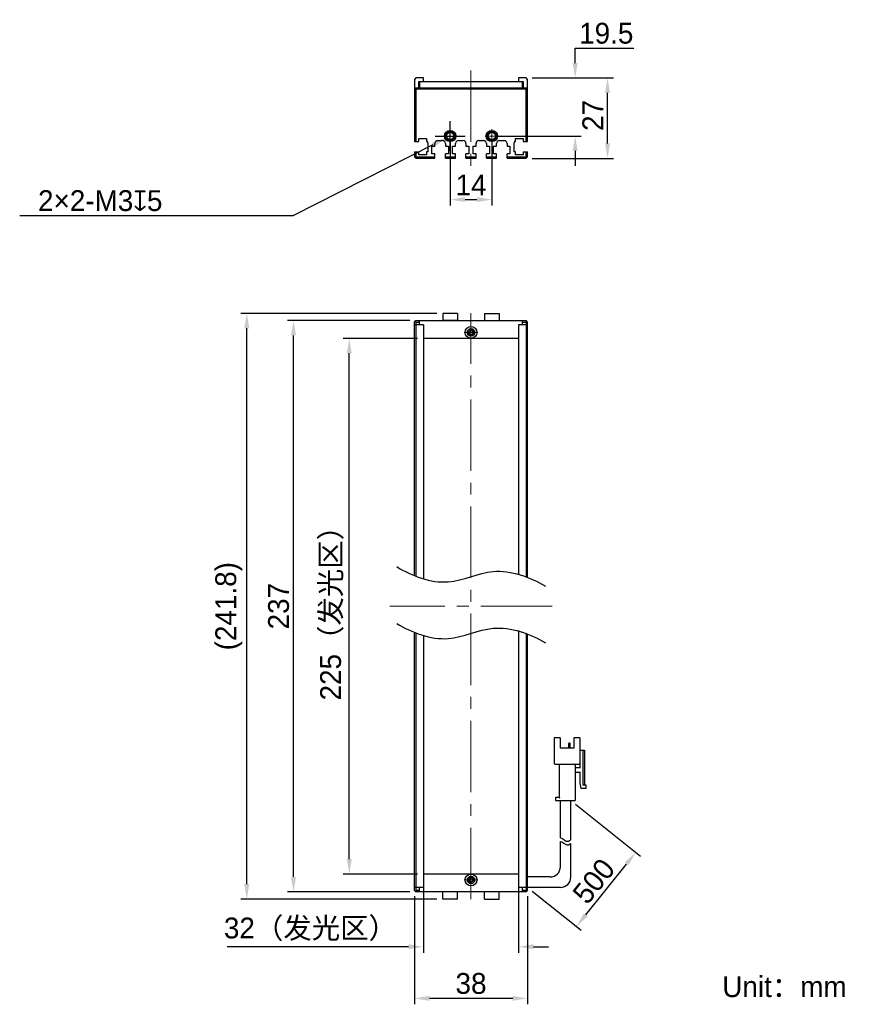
# Model space of a CAD drawing. Header units: millimetres. Extents: x 51 to 192, y 71 to 237.
import ezdxf

# ---------------------------------------------------------------- set-up
doc = ezdxf.new("R2010")
doc.units = ezdxf.units.MM
doc.header["$PDSIZE"] = -5
doc.linetypes.add('点画线', pattern=[18, 12, -2, 2, -2])
for name, color, linetype, lineweight in [('中心线层', 1, '点画线', 18), ('标注', 3, 'Continuous', 25), ('粗实线', 7, 'Continuous', 30), ('粗实线层', 7, 'Continuous', 35)]:
    doc.layers.add(name, color=color, linetype=linetype, lineweight=lineweight)
doc.styles.add('标准', font='兰亭黑 GBK.TTF', dxfattribs={"width": 0.667})
doc.dimstyles.new('CST Standard', dxfattribs={"dimtxt": 3.5, "dimasz": 2.5, "dimexe": 1, "dimexo": 1, "dimgap": 0.6, "dimtad": 1, "dimtoh": 1, "dimdsep": 46, "dimtxsty": 'Standard', "dimcen": -2.5, "dimdle": 5, "dimadec": 0, "dimazin": 2, "dimtfac": 1, "dimtofl": 0, "dimtmove": 0, "dimatfit": 0, "dimfxl": 1, "dimtolj": 1, "dimarcsym": 0})

# ---------------------------------------------------------------- blocks, each defined once
blk = doc.blocks.new('*X1')
at = {"layer": 'Defpoints', "color": 0}
for p in [(106.54, 183), (118.99, 183), (118.99, 93)]:
    blk.add_point(p, dxfattribs=at)
at = {"layer": '标注', "color": 0, "linetype": 'Continuous', "lineweight": -2, "ltscale": 3}
for p, q in [((117.99, 183), (105.54, 183)), ((117.99, 93), (105.54, 93))]:
    blk.add_line(p, q, dxfattribs=at)
at = {"layer": '标注', "color": 9, "linetype": 'Continuous', "lineweight": -2, "ltscale": 3}
blk.add_line((106.54, 95.5), (106.54, 180.5), dxfattribs=at)
at = {"layer": '标注', "color": 9}
for points in [[(106.96, 180.5), (106.13, 180.5), (106.54, 183)], [(106.13, 95.5), (106.96, 95.5), (106.54, 93)]]:
    blk.add_solid(points, dxfattribs=at)
at = {"layer": '标注', "color": 7, "insert": (103.63, 138), "char_height": 3.5, "attachment_point": 5, "rotation": 90}
blk.add_mtext('\\A1;{\\fFZLanTingHei-R-GBK|b0|i0|c134|p2;225（发光区）}', dxfattribs=at)
blk = doc.blocks.new('*X2')
at = {"layer": 'Defpoints', "color": 0}
for p in [(97.18, 186), (117.74, 186), (117.74, 90)]:
    blk.add_point(p, dxfattribs=at)
at = {"layer": '标注', "color": 0, "linetype": 'Continuous', "lineweight": -2, "ltscale": 3}
for p, q in [((116.74, 186), (96.18, 186)), ((116.74, 90), (96.18, 90))]:
    blk.add_line(p, q, dxfattribs=at)
at = {"layer": '标注', "color": 9, "linetype": 'Continuous', "lineweight": -2, "ltscale": 3}
blk.add_line((97.18, 92.5), (97.18, 183.5), dxfattribs=at)
at = {"layer": '标注', "color": 9}
for points in [[(97.59, 183.5), (96.76, 183.5), (97.18, 186)], [(96.76, 92.5), (97.59, 92.5), (97.18, 90)]]:
    blk.add_solid(points, dxfattribs=at)
at = {"layer": '标注', "color": 7, "insert": (94.68, 138), "char_height": 3.5, "attachment_point": 5, "rotation": 90}
blk.add_mtext('\\A1;{\\fFZLanTingHei-R-GBK|b0|i0|c134|p2;237}', dxfattribs=at)
blk = doc.blocks.new('*X3')
at = {"layer": 'Defpoints', "color": 0}
for p in [(118.99, 93), (134.99, 93), (118.99, 80.78)]:
    blk.add_point(p, dxfattribs=at)
at = {"layer": '标注', "color": 0, "linetype": 'Continuous', "lineweight": -2, "ltscale": 3}
for p, q in [((118.99, 92), (118.99, 79.78)), ((134.99, 92), (134.99, 79.78))]:
    blk.add_line(p, q, dxfattribs=at)
at = {"layer": '标注', "color": 9, "linetype": 'Continuous', "lineweight": -2, "ltscale": 3}
for p, q in [((116.49, 80.78), (86.05, 80.78)), ((137.49, 80.78), (139.99, 80.78))]:
    blk.add_line(p, q, dxfattribs=at)
at = {"layer": '标注', "color": 9}
for points in [[(116.49, 80.36), (116.49, 81.2), (118.99, 80.78)], [(137.49, 81.2), (137.49, 80.36), (134.99, 80.78)]]:
    blk.add_solid(points, dxfattribs=at)
at = {"layer": '标注', "color": 7, "insert": (100.02, 83.7), "char_height": 3.5, "attachment_point": 5}
blk.add_mtext('\\A1;\\A1;{\\fFZLanTingHei-R-GBK|b0|i0|c134|p2;32（发光区）}', dxfattribs=at)
blk = doc.blocks.new('*X4')
at = {"layer": 'Defpoints', "color": 0}
for p in [(117.49, 90.25), (136.49, 90.25), (117.49, 72.11)]:
    blk.add_point(p, dxfattribs=at)
at = {"layer": '标注', "color": 0, "linetype": 'Continuous', "lineweight": -2, "ltscale": 3}
for p, q in [((117.49, 89.25), (117.49, 71.11)), ((136.49, 89.25), (136.49, 71.11))]:
    blk.add_line(p, q, dxfattribs=at)
at = {"layer": '标注', "color": 9, "linetype": 'Continuous', "lineweight": -2, "ltscale": 3}
blk.add_line((133.99, 72.11), (119.99, 72.11), dxfattribs=at)
at = {"layer": '标注', "color": 9}
for points in [[(119.99, 72.52), (119.99, 71.69), (117.49, 72.11)], [(133.99, 71.69), (133.99, 72.52), (136.49, 72.11)]]:
    blk.add_solid(points, dxfattribs=at)
at = {"layer": '标注', "color": 7, "insert": (126.99, 74.59), "char_height": 3.5, "attachment_point": 5}
blk.add_mtext('\\A1;\\A1;{\\fFZLanTingHei-R-GBK|b0|i0|c134|p2;38}', dxfattribs=at)
blk = doc.blocks.new('*X5')
at = {"layer": 'Defpoints', "color": 0}
for p in [(123.49, 217), (130.49, 217), (130.49, 206.32)]:
    blk.add_point(p, dxfattribs=at)
at = {"layer": '标注', "color": 0, "linetype": 'Continuous', "lineweight": -2, "ltscale": 3}
for p, q in [((123.49, 216), (123.49, 205.32)), ((130.49, 216), (130.49, 205.32))]:
    blk.add_line(p, q, dxfattribs=at)
at = {"layer": '标注', "color": 9, "linetype": 'Continuous', "lineweight": -2, "ltscale": 3}
blk.add_line((125.99, 206.32), (127.99, 206.32), dxfattribs=at)
at = {"layer": '标注', "color": 9}
for points in [[(125.99, 206.74), (125.99, 205.91), (123.49, 206.32)], [(127.99, 205.91), (127.99, 206.74), (130.49, 206.32)]]:
    blk.add_solid(points, dxfattribs=at)
at = {"layer": '标注', "color": 7, "insert": (126.99, 208.78), "char_height": 3.5, "attachment_point": 5}
blk.add_mtext('\\A1;\\A1;{\\fFZLanTingHei-R-GBK|b0|i0|c134|p2;14}', dxfattribs=at)
blk = doc.blocks.new('*X6')
at = {"layer": 'Defpoints', "color": 0}
for p in [(136.24, 226.75), (144.49, 226.75), (130.49, 217)]:
    blk.add_point(p, dxfattribs=at)
at = {"layer": '标注', "color": 9, "linetype": 'Continuous', "lineweight": -2, "ltscale": 3}
for p, q in [((144.49, 231.75), (154.34, 231.75)), ((144.49, 229.25), (144.49, 231.75)), ((144.49, 214.5), (144.49, 212))]:
    blk.add_line(p, q, dxfattribs=at)
at = {"layer": '标注', "color": 0, "linetype": 'Continuous', "lineweight": -2, "ltscale": 3}
for p, q in [((137.24, 226.75), (145.49, 226.75)), ((131.49, 217), (145.49, 217))]:
    blk.add_line(p, q, dxfattribs=at)
at = {"layer": '标注', "color": 9}
for points in [[(144.07, 229.25), (144.9, 229.25), (144.49, 226.75)], [(144.9, 214.5), (144.07, 214.5), (144.49, 217)]]:
    blk.add_solid(points, dxfattribs=at)
at = {"layer": '标注', "color": 7, "insert": (149.71, 234.25), "char_height": 3.5, "attachment_point": 5}
blk.add_mtext('\\A1;\\A1;{\\fFZLanTingHei-R-GBK|b0|i0|c134|p2;19.5}', dxfattribs=at)
blk = doc.blocks.new('*X7')
at = {"layer": 'Defpoints', "color": 0}
for p in [(89.33, 187.2), (122.24, 187.2), (122.24, 88.8)]:
    blk.add_point(p, dxfattribs=at)
at = {"layer": '标注', "color": 0, "linetype": 'Continuous', "lineweight": -2, "ltscale": 3}
for p, q in [((121.24, 187.2), (88.33, 187.2)), ((121.24, 88.8), (88.33, 88.8))]:
    blk.add_line(p, q, dxfattribs=at)
at = {"layer": '标注', "color": 9, "linetype": 'Continuous', "lineweight": -2, "ltscale": 3}
blk.add_line((89.33, 91.3), (89.33, 184.7), dxfattribs=at)
at = {"layer": '标注', "color": 9}
for points in [[(89.75, 184.7), (88.91, 184.7), (89.33, 187.2)], [(88.91, 91.3), (89.75, 91.3), (89.33, 88.8)]]:
    blk.add_solid(points, dxfattribs=at)
at = {"layer": '标注', "color": 7, "insert": (86.32, 138), "char_height": 3.5, "attachment_point": 5, "rotation": 90}
blk.add_mtext('\\A1;{\\fFZLanTingHei-R-GBK|b0|i0|c134|p2;(241.8)}', dxfattribs=at)
blk = doc.blocks.new('*X8')
at = {"layer": 'Defpoints', "color": 0}
for p in [(124.15, 217.34), (122.82, 216.66)]:
    blk.add_point(p, dxfattribs=at)
at = {"layer": '标注', "color": 0, "linetype": 'Continuous', "ltscale": 3}
for p, q in [((123.49, 214.5), (123.49, 219.5)), ((120.99, 217), (125.99, 217))]:
    blk.add_line(p, q, dxfattribs=at)
at = {"layer": '标注', "color": 9, "linetype": 'Continuous', "lineweight": -2, "ltscale": 3}
for p in [(120.59, 215.53), (51.18, 203.63)]:
    blk.add_line(p, (97.18, 203.63), dxfattribs=at)
at = {"layer": '标注', "color": 9}
blk.add_solid([(120.78, 215.16), (120.4, 215.9), (122.82, 216.66)], dxfattribs=at)
at = {"layer": '标注', "color": 7, "insert": (64.71, 206.12), "char_height": 3.5, "attachment_point": 5}
blk.add_mtext('\\A1;\\A1;{\\fFZLanTingHei-R-GBK|b0|i0|c134|p2;2×2-M3\\fGDT|b1|i0|c0|p2;x\\fFZLanTingHei-R-GBK|b0|i0|c134|p2;5\\P}', dxfattribs=at)
blk = doc.blocks.new('*X9')
at = {"layer": 'Defpoints', "color": 0}
for p in [(143.76, 105.33), (154.66, 96.62), (136.49, 90.75)]:
    blk.add_point(p, dxfattribs=at)
at = {"layer": '标注', "color": 0, "linetype": 'Continuous', "lineweight": -2, "ltscale": 3}
for p, q in [((144.54, 104.71), (155.44, 95.99)), ((137.27, 90.12), (145.48, 83.55))]:
    blk.add_line(p, q, dxfattribs=at)
at = {"layer": '标注', "color": 9, "linetype": 'Continuous', "lineweight": -2, "ltscale": 3}
blk.add_line((146.26, 86.13), (153.09, 94.67), dxfattribs=at)
at = {"layer": '标注', "color": 9}
for points in [[(153.42, 94.41), (152.77, 94.93), (154.66, 96.62)], [(145.94, 86.39), (146.59, 85.87), (144.7, 84.18)]]:
    blk.add_solid(points, dxfattribs=at)
at = {"layer": '标注', "color": 7, "insert": (147.62, 91.8), "char_height": 3.5, "attachment_point": 5, "rotation": 51.3402}
blk.add_mtext('\\A1;{\\fFZLanTingHei-R-GBK|b0|i0|c134|p2;500}', dxfattribs=at)
blk = doc.blocks.new('*X10')
at = {"layer": 'Defpoints', "color": 0}
for p in [(136.24, 226.75), (149.92, 226.75), (136.24, 213.25)]:
    blk.add_point(p, dxfattribs=at)
at = {"layer": '标注', "color": 0, "linetype": 'Continuous', "lineweight": -2, "ltscale": 3}
for p, q in [((137.24, 226.75), (150.92, 226.75)), ((137.24, 213.25), (150.92, 213.25))]:
    blk.add_line(p, q, dxfattribs=at)
at = {"layer": '标注', "color": 9, "linetype": 'Continuous', "lineweight": -2, "ltscale": 3}
blk.add_line((149.92, 215.75), (149.92, 224.25), dxfattribs=at)
at = {"layer": '标注', "color": 9}
for points in [[(150.34, 224.25), (149.51, 224.25), (149.92, 226.75)], [(149.51, 215.75), (150.34, 215.75), (149.92, 213.25)]]:
    blk.add_solid(points, dxfattribs=at)
at = {"layer": '标注', "color": 7, "insert": (147.45, 220.46), "char_height": 3.5, "attachment_point": 5, "rotation": 90}
blk.add_mtext('\\A1;\\A1;{\\fFZLanTingHei-R-GBK|b0|i0|c134|p2;27}', dxfattribs=at)

msp = doc.modelspace()

# ---------------------------------------------------------------- linework, layer by layer
at = {"layer": '中心线层', "color": 0}
for p, q in [((126.9854, 228.0025), (126.9854, 212.0066)), ((124.6267, 217.0025), (122.3442, 217.0025)), ((124.6267, 217.0025), (122.7604, 217.0025)), ((123.4854, 215.8612), (123.4854, 218.1438)), ((131.6267, 217.0025), (129.3442, 217.0025)), ((131.6267, 217.0025), (129.7604, 217.0025)), ((130.4854, 215.8612), (130.4854, 218.1438)), ((126.9854, 88.7491), (126.9854, 187.2491)), ((128.1267, 183.9991), (125.8442, 183.9991)), ((126.9854, 185.1404), (126.9854, 183.2741)), ((126.9854, 185.1404), (126.9854, 182.8578)), ((140.6137, 137.9991), (113.3571, 137.9991)), ((126.9854, 93.1404), (126.9854, 91.2741)), ((126.9854, 93.1404), (126.9854, 90.8578)), ((128.1267, 91.9991), (125.8442, 91.9991))]:
    msp.add_line(p, q, dxfattribs=at)
at = {"layer": '粗实线', "color": 0, "ltscale": 3}
for p, q in [((117.7354, 226.7525), (117.4854, 226.5025)), ((118.9854, 226.7525), (117.7354, 226.7525)), ((118.9854, 226.1525), (118.9854, 226.7525)), ((136.2354, 226.7525), (134.9854, 226.7525)), ((134.9854, 226.7525), (134.9854, 226.1525)), ((136.4854, 226.5025), (136.2354, 226.7525)), ((117.4854, 226.5025), (117.4854, 216.1025)), ((117.4854, 224.8525), (117.7354, 225.1025)), ((117.7354, 225.1025), (136.2354, 225.1025)), ((118.2354, 225.1025), (118.2354, 226.1525)), ((118.2354, 226.1525), (118.9854, 226.1525)), ((118.3354, 226.1025), (118.3354, 225.1025)), ((135.6354, 226.1025), (118.3354, 226.1025)), ((134.9854, 226.1525), (135.7354, 226.1525)), ((135.6354, 225.1025), (135.6354, 226.1025)), ((135.7354, 226.1525), (135.7354, 225.1012)), ((136.2354, 225.1025), (136.4854, 224.8525)), ((136.4854, 216.1025), (136.4854, 226.5025)), ((117.7354, 224.8525), (117.6104, 224.9775)), ((117.7354, 224.8525), (117.7354, 216.1025)), ((136.2354, 224.8525), (117.7354, 224.8525)), ((136.2354, 224.8525), (136.3604, 224.9775)), ((136.2354, 216.1025), (136.2354, 224.8525)), ((117.4854, 216.1025), (118.2354, 216.1025)), ((118.2354, 216.1025), (118.2354, 216.6025)), ((118.2354, 216.6025), (119.5354, 216.6025)), ((119.5354, 216.6025), (119.5354, 216.1025)), ((119.7354, 215.8575), (119.7354, 214.3525)), ((120.4354, 214.0025), (120.4354, 215.3025)), ((120.4354, 215.3025), (120.9354, 215.3025)), ((120.9354, 215.3025), (120.9354, 215.7525)), ((121.4354, 216.2525), (122.1854, 216.2525)), ((122.6854, 215.7525), (122.6854, 215.3025)), ((122.6854, 215.3025), (123.1854, 215.3025)), ((123.1854, 215.3025), (123.1854, 214.0025)), ((123.8854, 215.3025), (124.3854, 215.3025)), ((123.8854, 214.0025), (123.8854, 215.3025)), ((124.3854, 215.3025), (124.3854, 215.7525)), ((124.8854, 216.2525), (125.6354, 216.2525)), ((126.1354, 215.7525), (126.1354, 215.3025)), ((126.1354, 215.3025), (126.6354, 215.3025)), ((126.6354, 215.3025), (126.6354, 214.0025)), ((127.3354, 215.3025), (127.8354, 215.3025)), ((127.3354, 214.0025), (127.3354, 215.3025)), ((127.8354, 215.3025), (127.8354, 215.7525)), ((128.3354, 216.2525), (129.0854, 216.2525)), ((129.5854, 215.7525), (129.5854, 215.3025)), ((129.5854, 215.3025), (130.0854, 215.3025)), ((130.0854, 215.3025), (130.0854, 214.0025)), ((130.7854, 215.3025), (131.2854, 215.3025)), ((130.7854, 214.0025), (130.7854, 215.3025)), ((131.2854, 215.3025), (131.2854, 215.7525)), ((131.7854, 216.2525), (132.5354, 216.2525)), ((133.0354, 215.7525), (133.0354, 215.3025)), ((133.0354, 215.3025), (133.5354, 215.3025)), ((133.5354, 215.3025), (133.5354, 214.0025)), ((134.2354, 214.3525), (134.2354, 215.8575)), ((134.4354, 216.6025), (135.7354, 216.6025)), ((134.4354, 216.1025), (134.4354, 216.6025)), ((135.7354, 216.6025), (135.7354, 216.1025)), ((135.7354, 216.1025), (136.4854, 216.1025)), ((117.4854, 214.3525), (117.4854, 213.5025)), ((117.4854, 214.3525), (118.2354, 214.3525)), ((117.4854, 213.5025), (117.7354, 213.606)), ((117.4854, 213.5025), (117.7354, 213.2525)), ((117.7354, 214.3525), (117.7354, 213.606)), ((117.7354, 213.606), (117.839, 213.5025)), ((117.7354, 213.2525), (117.839, 213.5025)), ((117.839, 213.5025), (120.9354, 213.5025)), ((118.2354, 213.8525), (118.2354, 214.3525)), ((119.5354, 213.8525), (118.2354, 213.8525)), ((119.5354, 214.3525), (119.5354, 213.8525)), ((119.7354, 214.3525), (119.5354, 214.3525)), ((120.9354, 214.0025), (120.4354, 214.0025)), ((120.9354, 213.2525), (120.9354, 214.0025)), ((123.1854, 214.0025), (122.6854, 214.0025)), ((122.6854, 213.2525), (122.6854, 214.0025)), ((122.6854, 213.5025), (124.3854, 213.5025)), ((124.3854, 214.0025), (123.8854, 214.0025)), ((124.3854, 213.2525), (124.3854, 214.0025)), ((126.6354, 214.0025), (126.1354, 214.0025)), ((126.1354, 213.2525), (126.1354, 214.0025)), ((126.1354, 213.5025), (127.8354, 213.5025)), ((127.8354, 214.0025), (127.3354, 214.0025)), ((127.8354, 213.2525), (127.8354, 214.0025)), ((130.0854, 214.0025), (129.5854, 214.0025)), ((129.5854, 213.2525), (129.5854, 214.0025)), ((129.5854, 213.5025), (131.2854, 213.5025)), ((131.2854, 214.0025), (130.7854, 214.0025)), ((131.2854, 213.2525), (131.2854, 214.0025)), ((133.5354, 214.0025), (133.0354, 214.0025)), ((133.0354, 213.2525), (133.0354, 214.0025)), ((133.0354, 213.5025), (136.1319, 213.5025)), ((134.4354, 214.3525), (134.2354, 214.3525)), ((134.4354, 213.8525), (134.4354, 214.3525)), ((135.7354, 213.8525), (134.4354, 213.8525)), ((135.7354, 214.3525), (136.4854, 214.3525)), ((135.7354, 214.3525), (135.7354, 213.8525)), ((136.1319, 213.5025), (136.2354, 213.606)), ((136.2354, 213.2525), (136.1319, 213.5025)), ((136.2354, 213.606), (136.2354, 214.3525)), ((136.4854, 213.5025), (136.2354, 213.606)), ((136.2354, 213.2525), (136.4854, 213.5025)), ((136.4854, 213.5025), (136.4854, 214.3525)), ((117.7354, 213.2525), (120.9354, 213.2525)), ((122.6854, 213.2525), (124.3854, 213.2525)), ((126.1354, 213.2525), (127.8354, 213.2525)), ((129.5854, 213.2525), (131.2854, 213.2525)), ((133.0354, 213.2525), (136.2354, 213.2525)), ((122.2352, 187.1991), (122.2352, 185.9991)), ((124.7352, 187.1991), (122.2352, 187.1991)), ((124.7352, 187.1991), (124.7352, 185.9991)), ((129.2352, 187.1991), (129.2352, 185.9991)), ((129.2352, 187.1991), (131.7352, 187.1991)), ((131.7352, 187.1991), (131.7352, 185.9991)), ((117.4854, 185.7491), (117.7354, 185.9991)), ((117.4854, 143.0895), (117.4854, 185.7491)), ((117.6104, 185.8741), (117.7354, 185.7491)), ((117.7354, 185.9991), (136.2354, 185.9991)), ((117.7354, 185.7491), (118.3354, 185.7491)), ((117.7354, 185.7491), (117.7354, 142.9852)), ((118.3354, 185.2491), (118.3354, 185.9991)), ((124.7352, 185.9991), (122.2352, 185.9991)), ((135.6354, 185.2491), (135.6354, 185.9991)), ((135.6354, 185.7491), (136.2354, 185.7491)), ((136.4854, 185.7491), (136.2354, 185.9991)), ((136.2354, 185.7491), (136.3604, 185.8741)), ((136.2354, 185.7491), (136.2354, 142.9787)), ((136.4854, 142.8779), (136.4854, 185.7491)), ((118.9854, 185.2491), (117.4854, 185.2491)), ((118.9854, 185.2491), (118.9854, 142.5316)), ((136.4854, 185.2491), (134.9854, 185.2491)), ((134.9854, 185.2491), (134.9854, 143.4175)), ((134.9854, 182.9991), (118.9854, 182.9991)), ((117.4854, 90.2491), (117.4854, 133.5618)), ((117.7354, 133.4575), (117.7354, 90.2491)), ((118.9854, 133.0039), (118.9854, 90.7491)), ((134.9854, 133.8899), (134.9854, 90.7491)), ((136.2354, 133.4511), (136.2355, 90.2491)), ((136.4854, 90.2491), (136.4854, 133.3502)), ((141.9547, 115.8908), (140.9631, 115.8908)), ((140.9631, 115.8908), (140.9631, 111.5741)), ((141.9547, 115.8908), (141.9547, 114.1408)), ((145.2797, 115.8908), (144.2881, 115.8908)), ((144.2881, 115.8908), (144.2881, 114.1408)), ((145.2797, 115.8908), (145.2797, 111.5741)), ((143.4127, 114.1408), (143.4127, 114.9458)), ((143.5589, 115.0041), (143.471, 115.0041)), ((143.6172, 114.1408), (143.6172, 114.9458)), ((144.2881, 114.1408), (141.9547, 114.1408)), ((145.2797, 113.7908), (146.0381, 113.7908)), ((145.3381, 113.0908), (145.2797, 113.0908)), ((145.3381, 110.7574), (145.3381, 113.7908)), ((145.7464, 113.7908), (145.7464, 108.0741)), ((146.0381, 113.7908), (146.0381, 107.9574)), ((141.0797, 111.4574), (145.1631, 111.4574)), ((141.7797, 111.3408), (141.7797, 105.9158)), ((144.4631, 111.3408), (144.4631, 105.3324)), ((144.5797, 110.8741), (145.3381, 110.8741)), ((145.3381, 110.0574), (144.5797, 110.0574)), ((145.3381, 108.3074), (145.3381, 110.1741)), ((145.5131, 107.3741), (145.3381, 108.3074)), ((145.8631, 107.9574), (146.2714, 107.9574)), ((146.2714, 107.9574), (146.2714, 107.3741)), ((141.3131, 105.9158), (141.7797, 105.9158)), ((146.2714, 107.3741), (145.5131, 107.3741)), ((141.1964, 105.7991), (141.1964, 105.3324)), ((141.1964, 105.3324), (144.4631, 105.3324)), ((142.0131, 99.0551), (142.0131, 105.3324)), ((143.7631, 98.7359), (143.7631, 105.3324)), ((142.0131, 94.2491), (142.0131, 98.4566)), ((143.7631, 92.4991), (143.7631, 98.1374)), ((134.9854, 92.9991), (118.9854, 92.9991)), ((140.2631, 92.4991), (136.4854, 92.4991)), ((118.9854, 90.7491), (117.4854, 90.7491)), ((117.7354, 89.9991), (117.4854, 90.2491)), ((117.7354, 90.2491), (117.6104, 90.1241)), ((118.3354, 90.2491), (117.7354, 90.2491)), ((136.2354, 89.9991), (117.7354, 89.9991)), ((118.3354, 89.9991), (118.3354, 90.7491)), ((122.2352, 88.7991), (122.2352, 89.9991)), ((124.7352, 88.7991), (124.7352, 89.9991)), ((129.2352, 88.7991), (129.2352, 89.9991)), ((131.7352, 88.7991), (131.7352, 89.9991)), ((136.4854, 90.7491), (134.9854, 90.7491)), ((135.6354, 89.9991), (135.6354, 90.7491)), ((136.2355, 90.2491), (135.6354, 90.2491)), ((136.4854, 90.2491), (136.2354, 89.9991)), ((136.3604, 90.1241), (136.2355, 90.2491)), ((142.0131, 90.7491), (136.4854, 90.7491)), ((124.7352, 88.7991), (122.2352, 88.7991)), ((129.2352, 88.7991), (131.7352, 88.7991))]:
    msp.add_line(p, q, dxfattribs=at)
for centre, radius in [((123.4854, 217.0025), 0.95), ((123.4854, 217.0025), 0.8), ((123.4854, 217.0025), 0.625), ((130.4854, 217.0025), 0.95), ((130.4854, 217.0025), 0.8), ((130.4854, 217.0025), 0.625), ((126.9856, 183.9991), 1), ((126.9853, 183.9991), 0.625), ((126.9854, 183.9991), 0.4), ((126.9852, 91.9991), 1), ((126.9855, 91.9991), 0.625), ((126.9854, 91.9991), 0.4)]:
    msp.add_circle(centre, radius, dxfattribs=at)
for centre, radius, start, end in [((123.4854, 217.0025), 0.75, 255, 195), ((130.4854, 217.0025), 0.75, 255, 195), ((119.4854, 215.8575), 0.25, 0, 78.463041), ((121.4354, 215.7525), 0.5, 90, 180), ((122.1854, 215.7525), 0.5, 360, 90), ((124.8854, 215.7525), 0.5, 90, 180), ((125.6354, 215.7525), 0.5, 0, 90), ((128.3354, 215.7525), 0.5, 90, 180), ((129.0854, 215.7525), 0.5, 0, 90), ((131.7854, 215.7525), 0.5, 90, 180), ((132.5354, 215.7525), 0.5, 0, 90), ((134.4854, 215.8575), 0.25, 101.536959, 180), ((126.9854, 183.9991), 0.5, 165, 105), ((126.9856, 183.9991), 0.3667, 25.932154, 154.217671), ((126.9856, 183.9991), 0.3667, 205.782329, 334.067846), ((143.471, 114.9458), 0.0583, 90, 180), ((143.5589, 114.9458), 0.0583, 0, 90), ((141.0797, 111.5741), 0.1167, 180, 270), ((141.6631, 111.3408), 0.1167, 0, 90), ((144.5797, 111.3408), 0.1167, 90, 180), ((144.5797, 110.9908), 0.1167, 180, 270), ((145.1631, 111.5741), 0.1167, 270, 0), ((144.5797, 109.9408), 0.1167, 90, 180), ((145.8631, 108.0741), 0.1167, 180, 270), ((141.3131, 105.7991), 0.1167, 90, 180), ((140.2631, 94.2491), 1.75, 270, 0), ((126.9854, 91.9991), 0.5, 345, 285), ((126.9852, 91.9991), 0.3667, 25.782329, 154.067846), ((126.9852, 91.9991), 0.3667, 205.932154, 334.217671), ((142.0131, 92.4991), 1.75, 270, 360)]:
    msp.add_arc(centre, radius, start, end, dxfattribs=at)
for points, knots in [([(126.6554, 184.1586), (126.6435, 184.134), (126.6275, 184.0811), (126.6225, 184.0264), (126.6225, 183.9991)], [0, 0, 0, 0, 508.02625036, 1016.53916722, 1016.53916722, 1016.53916722, 1016.53916722]), ([(126.6225, 183.9991), (126.6225, 183.9718), (126.6275, 183.9171), (126.6435, 183.8642), (126.6554, 183.8396)], [0, 0, 0, 0, 508.12170318, 1015.7643936, 1015.7643936, 1015.7643936, 1015.7643936]), ([(127.3486, 183.9991), (127.3486, 184.0266), (127.3436, 184.0815), (127.3274, 184.1348), (127.3154, 184.1594)], [0, 0, 0, 0, 509.04444067, 1017.59828765, 1017.59828765, 1017.59828765, 1017.59828765]), ([(127.3154, 183.8387), (127.3274, 183.8634), (127.3436, 183.9166), (127.3486, 183.9716), (127.3486, 183.9991)], [0, 0, 0, 0, 508.16215766, 1016.82215938, 1016.82215938, 1016.82215938, 1016.82215938]), ([(114.5125, 144.6434), (117.0677, 143.076), (122.8558, 140.8118), (131.0272, 145.1079), (136.8732, 142.9083), (139.4926, 141.3607)], [0, 0, 0, 0, 8.99301432, 16.75348973, 25.88072931, 25.88072931, 25.88072931, 25.88072931]), ([(114.5125, 135.1157), (117.0677, 133.5483), (122.8558, 131.2841), (131.0272, 135.5802), (136.8732, 133.3807), (139.4926, 131.833)], [0, 0, 0, 0, 8.99301432, 16.75348973, 25.88072931, 25.88072931, 25.88072931, 25.88072931]), ([(141.7797, 105.9158), (141.7813, 105.9142), (141.7867, 105.9087), (141.7976, 105.8978), (141.8134, 105.882), (141.8323, 105.8631), (141.8531, 105.8424), (141.8746, 105.8209), (141.8892, 105.8063), (141.8964, 105.7991)], [0, 0, 0, 0, 93.15752853, 330.08481821, 659.47252635, 1047.96705, 1472.28459039, 1912.89019437, 2350.38892029, 2350.38892029, 2350.38892029, 2350.38892029]), ([(142.0131, 99.0551), (142.1522, 99.0337), (142.4725, 98.9175), (143.0233, 98.3609), (143.4836, 98.5366), (143.7631, 98.7359)], [0, 0, 0, 0, 254.93638114, 600.62958921, 1107.78772326, 1107.78772326, 1107.78772326, 1107.78772326]), ([(142.0131, 98.4566), (142.1522, 98.4352), (142.4725, 98.3189), (143.0233, 97.7623), (143.4836, 97.9381), (143.7631, 98.1374)], [0, 0, 0, 0, 254.70811264, 600.0917891, 1106.79581681, 1106.79581681, 1106.79581681, 1106.79581681]), ([(126.6554, 92.1594), (126.6434, 92.1348), (126.6272, 92.0815), (126.6222, 92.0266), (126.6222, 91.9991)], [0, 0, 0, 0, 353.12130946, 706.5885702, 706.5885702, 706.5885702, 706.5885702]), ([(126.6222, 91.9991), (126.6222, 91.9716), (126.6272, 91.9166), (126.6434, 91.8634), (126.6554, 91.8387)], [0, 0, 0, 0, 353.3225589, 706.30460171, 706.30460171, 706.30460171, 706.30460171]), ([(127.3483, 91.9991), (127.3483, 92.0264), (127.3434, 92.0811), (127.3273, 92.134), (127.3154, 92.1586)], [0, 0, 0, 0, 355.09379166, 709.85283192, 709.85283192, 709.85283192, 709.85283192]), ([(127.3154, 91.8396), (127.3273, 91.8642), (127.3434, 91.9171), (127.3483, 91.9718), (127.3483, 91.9991)], [0, 0, 0, 0, 354.61768024, 709.5750684, 709.5750684, 709.5750684, 709.5750684])]:
    msp.add_open_spline(points, degree=3, knots=knots, dxfattribs=at)

# ---------------------------------------------------------------- texts
at = {"layer": '粗实线层', "color": 0, "insert": (169.1952, 75.8198), "char_height": 3.5, "width": 42.992139, "attachment_point": 1, "style": '标准'}
msp.add_mtext('{\\W1;\\fFZLanTingHei-R-GBK|b0|i0|c134|p2;Unit：mm}', dxfattribs=at)

# ---------------------------------------------------------------- dimensions: what is measured, and where the dimension line sits
at = {"layer": '标注', "color": 0, "ltscale": 3}
for base, p1, p2, text, picture, middle in [((144.4865, 226.7525), (130.4854, 217.0025), (136.2354, 226.7525), '\\A1;{\\fFZLanTingHei-R-GBK|b0|i0|c134|p2;<>}', '*X6', (149.7135, 234.2491)), ((89.3308, 187.1991), (122.2352, 88.7991), (122.2352, 187.1991), '{\\fFZLanTingHei-R-GBK|b0|i0|c134|p2;(241.8)}', '*X7', (86.3211, 137.9991)), ((97.1771, 185.9991), (117.7354, 89.9991), (117.7354, 185.9991), '{\\fFZLanTingHei-R-GBK|b0|i0|c134|p2;237}', '*X2', (94.6806, 137.9991)), ((106.5447, 182.9991), (118.9854, 92.9991), (118.9854, 182.9991), '{\\fFZLanTingHei-R-GBK|b0|i0|c134|p2;225（发光区）}', '*X1', (103.6266, 137.9991))]:
    dim = msp.add_linear_dim(base=base, p1=p1, p2=p2, angle=90, text=text, dimstyle='CST Standard', override={"dimlfac": 2, "dimtxsty": 'Standard', "dimsah": 1, "dimclrd": 9, "dimclrt": 7, "dimtzin": 8}, dxfattribs=at)
    dim.commit()
    dim.dimension.update_dxf_attribs({"geometry": picture, "text_midpoint": middle})
for base, p1, p2, angle, text, override, picture, middle in [((149.9223, 226.7525), (136.2354, 213.2525), (136.2354, 226.7525), 90, '\\A1;{\\fFZLanTingHei-R-GBK|b0|i0|c134|p2;<>}', {"dimlfac": 2, "dimtxsty": 'Standard', "dimsah": 1, "dimclrd": 9, "dimclrt": 7, "dimtzin": 8}, '*X10', (149.9223, 220.4594)), ((154.6567, 96.6175), (136.4854, 90.7491), (143.7631, 105.3324), 51.340192, '{\\fFZLanTingHei-R-GBK|b0|i0|c134|p2;500}', {"dimlfac": 2, "dimtxsty": 'Standard', "dimsah": 1, "dimclrd": 9, "dimclrt": 7, "dimtzin": 0}, '*X9', (149.5607, 90.2475))]:
    dim = msp.add_linear_dim(base=base, p1=p1, p2=p2, angle=angle, text=text, dimstyle='CST Standard', override=override, dxfattribs=at)
    dim.commit()
    dim.dimension.update_dxf_attribs({"geometry": picture, "text_midpoint": middle, "dimtype": 160})
dim = msp.add_diameter_dim_2p(p1=(124.154, 217.3424), p2=(122.8169, 216.6626), text='\\A1;{\\fFZLanTingHei-R-GBK|b0|i0|c134|p2;2×2-M3\\fGDT|b1|i0|c0|p2;x\\fFZLanTingHei-R-GBK|b0|i0|c134|p2;5\\P}', dimstyle='CST Standard', override={"dimlfac": 2, "dimpost": '2×2-M<>{\\fcxgdtshp;b}5\\X(此处端板螺丝可根据需要拆装)', "dimtxsty": 'Standard', "dimsah": 1, "dimclrd": 9, "dimclrt": 7, "dimtzin": 8}, dxfattribs=at)
dim.commit()
dim.dimension.update_dxf_attribs({"geometry": '*X8', "text_midpoint": (64.7107, 203.6274), "dimtype": 163})
for base, p1, p2, picture, middle in [((130.4854, 206.3247), (123.4854, 217.0025), (130.4854, 217.0025), '*X5', (126.9854, 208.7846)), ((117.4854, 72.1069), (136.4854, 90.2491), (117.4854, 90.2491), '*X4', (126.9854, 74.5944))]:
    dim = msp.add_linear_dim(base=base, p1=p1, p2=p2, text='\\A1;{\\fFZLanTingHei-R-GBK|b0|i0|c134|p2;<>}', dimstyle='CST Standard', override={"dimlfac": 2, "dimtxsty": 'Standard', "dimsah": 1, "dimclrd": 9, "dimclrt": 7, "dimtzin": 8}, dxfattribs=at)
    dim.commit()
    dim.dimension.update_dxf_attribs({"geometry": picture, "text_midpoint": middle})
dim = msp.add_linear_dim(base=(118.9854, 80.7788), p1=(134.9854, 92.9991), p2=(118.9854, 92.9991), text='\\A1;{\\fFZLanTingHei-R-GBK|b0|i0|c134|p2;<>}', dimstyle='CST Standard', override={"dimlfac": 2, "dimpost": '（发光区）', "dimtxsty": 'Standard', "dimsah": 1, "dimclrd": 9, "dimclrt": 7, "dimtzin": 8}, dxfattribs=at)
dim.commit()
dim.dimension.update_dxf_attribs({"geometry": '*X3', "text_midpoint": (100.0176, 80.7788), "dimtype": 160})

doc.saveas('drawing.dxf')
